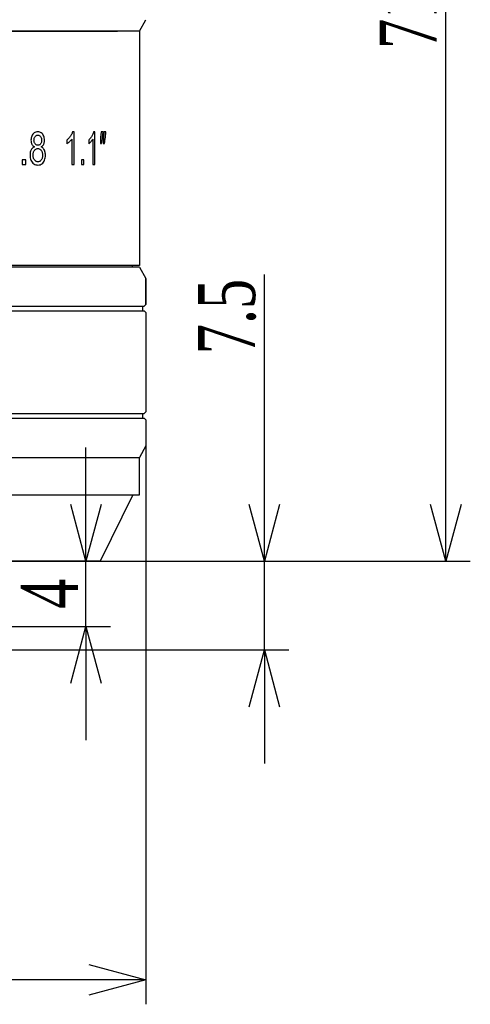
# Model space of a CAD drawing. Header units: millimetres. Extents: x 399 to 540, y 45 to 163.
# Tile 4 of 6: x 438 to 465, y 45 to 105. Entities that reach past the tile are written whole.
import ezdxf

# ---------------------------------------------------------------- set-up
doc = ezdxf.new("R2010")
doc.units = ezdxf.units.MM
doc.header["$LTSCALE"] = 16.335
doc.header["$PDMODE"] = 3
doc.header["$PDSIZE"] = 8
doc.layers.get('0').update_dxf_attribs({"linetype": 'CONTINUOUS'})
doc.layers.get('Defpoints').update_dxf_attribs({"linetype": 'CONTINUOUS'})
doc.layers.add('标注', color=7, linetype='CONTINUOUS', lineweight=9)
doc.styles.add('HZ', font='times.ttf', dxfattribs={"width": 0.7})
doc.dimstyles.get("Standard").update_dxf_attribs({"dimtxt": 3.5, "dimasz": 3.5, "dimexe": 1.5, "dimexo": 0.0625, "dimgap": 0.5, "dimtad": 1, "dimdsep": 46, "dimtxsty": 'HZ', "dimblk": 'OPEN30', "dimcen": 0.09, "dimadec": 0, "dimazin": 0, "dimtp": 0.01, "dimtm": 0.01, "dimtfac": 1, "dimtmove": 0, "dimatfit": 3, "dimldrblk": 'OPEN30', "dimfxl": 1, "dimtolj": 1, "dimarcsym": 0})

# ---------------------------------------------------------------- blocks, each defined once
blk = doc.blocks.new('_Open30')
at = {"color": 0, "linetype": 'ByBlock', "lineweight": -2}
for p, q in [((-1, 0.268), (0, 0)), ((0, 0), (-1, -0.268)), ((0, 0), (-1, 0))]:
    blk.add_line(p, q, dxfattribs=at)
blk = doc.blocks.new('*D4')
at = {"layer": 'Defpoints', "color": 0, "transparency": 16777216}
for p in [(403.973, 82.408), (445.473, 79.663), (403.973, 46.049)]:
    blk.add_point(p, dxfattribs=at)
at = {"layer": '标注', "color": 0, "lineweight": -2, "transparency": 16777216}
for p, q in [((403.973, 82.346), (403.973, 44.549)), ((445.473, 79.601), (445.473, 44.549)), ((441.973, 46.049), (407.473, 46.049))]:
    blk.add_line(p, q, dxfattribs=at)
at = {"layer": '标注', "color": 0, "lineweight": -2, "transparency": 16777216, "xscale": 3.5, "yscale": 3.5, "zscale": 3.5, "rotation": 180}
blk.add_blockref('_Open30', (403.973, 46.049), dxfattribs=at)
at = {"layer": '标注', "color": 0, "lineweight": -2, "transparency": 16777216, "xscale": 3.5, "yscale": 3.5, "zscale": 3.5}
blk.add_blockref('_Open30', (445.473, 46.049), dxfattribs=at)
at = {"layer": '标注', "color": 0, "transparency": 16777216, "insert": (424.679, 48.375), "char_height": 3.5, "attachment_point": 5, "style": 'HZ'}
blk.add_mtext('\\A1;%%C41.5', dxfattribs=at)
blk = doc.blocks.new('*D5')
at = {"layer": 'Defpoints', "color": 0, "transparency": 16777216}
for p in [(441.794, 71.776), (441.794, 71.776), (437.179, 67.776)]:
    blk.add_point(p, dxfattribs=at)
at = {"layer": '标注', "color": 0, "lineweight": -2, "transparency": 16777216}
for p, q in [((441.794, 75.276), (441.794, 78.776)), ((441.731, 71.776), (440.294, 71.776)), ((441.794, 67.776), (441.794, 71.776)), ((437.242, 67.776), (443.294, 67.776)), ((441.794, 64.276), (441.794, 60.776))]:
    blk.add_line(p, q, dxfattribs=at)
at = {"layer": '标注', "color": 0, "lineweight": -2, "transparency": 16777216, "xscale": 3.5, "yscale": 3.5, "zscale": 3.5}
for p, rotation in [((441.794, 71.776), 270), ((441.794, 67.776), 90)]:
    blk.add_blockref('_Open30', p, dxfattribs=dict(at, rotation=rotation))
at = {"layer": '标注', "color": 0, "transparency": 16777216, "insert": (439.544, 69.776), "char_height": 3.5, "attachment_point": 5, "rotation": 90, "style": 'HZ'}
blk.add_mtext('\\A1;4', dxfattribs=at)
blk = doc.blocks.new('*D6')
at = {"layer": 'Defpoints', "color": 0, "transparency": 16777216}
for p in [(438.509, 71.776), (452.75, 71.776), (435.485, 66.339)]:
    blk.add_point(p, dxfattribs=at)
at = {"layer": '标注', "color": 0, "lineweight": -2, "transparency": 16777216}
for p, q in [((452.75, 75.276), (452.75, 89.396)), ((438.571, 71.776), (454.25, 71.776)), ((452.75, 66.339), (452.75, 71.776)), ((435.547, 66.339), (454.25, 66.339)), ((452.75, 62.839), (452.75, 59.339))]:
    blk.add_line(p, q, dxfattribs=at)
at = {"layer": '标注', "color": 0, "lineweight": -2, "transparency": 16777216, "xscale": 3.5, "yscale": 3.5, "zscale": 3.5}
for p, rotation in [((452.75, 71.776), 270), ((452.75, 66.339), 90)]:
    blk.add_blockref('_Open30', p, dxfattribs=dict(at, rotation=rotation))
at = {"layer": '标注', "color": 0, "transparency": 16777216, "insert": (450.465, 86.821), "char_height": 3.5, "attachment_point": 5, "rotation": 90, "style": 'HZ'}
blk.add_mtext('\\A1;7.5', dxfattribs=at)
blk = doc.blocks.new('*D8')
at = {"color": 0, "lineweight": -2, "transparency": 16777216}
for p, q in [((424.785, 143.094), (465.399, 143.094)), ((463.899, 75.276), (463.899, 139.594)), ((424.785, 71.776), (465.399, 71.776))]:
    blk.add_line(p, q, dxfattribs=at)
at = {"layer": 'Defpoints', "color": 0, "transparency": 16777216}
for p in [(424.723, 143.094), (463.899, 143.094), (424.723, 71.776)]:
    blk.add_point(p, dxfattribs=at)
at = {"color": 0, "lineweight": -2, "transparency": 16777216, "xscale": 3.5, "yscale": 3.5, "zscale": 3.5}
for p, rotation in [((463.899, 143.094), 90), ((463.899, 71.776), 270)]:
    blk.add_blockref('_Open30', p, dxfattribs=dict(at, rotation=rotation))
at = {"color": 0, "transparency": 16777216, "insert": (461.613, 107.435), "char_height": 3.5, "attachment_point": 5, "rotation": 90, "style": 'HZ'}
blk.add_mtext('\\A1;71.32', dxfattribs=at)

msp = doc.modelspace()

# ---------------------------------------------------------------- linework, layer by layer
at = {"color": 0, "linetype": 'Continuous'}
for p, q in [((445.073, 104.363), (445.473, 105.063)), ((445.073, 104.363), (404.373, 104.363)), ((405.723, 104.363), (443.723, 104.363)), ((445.073, 104.363), (445.073, 89.963)), ((441.065, 98.171), (440.97, 98.171)), ((441.065, 96.163), (441.065, 98.171)), ((442.343, 98.171), (442.263, 98.171)), ((442.343, 96.163), (442.343, 98.171)), ((442.722, 98.163), (442.689, 97.829)), ((442.851, 98.163), (442.722, 98.163)), ((442.818, 97.829), (442.851, 98.163)), ((442.899, 98.163), (442.867, 97.829)), ((443.023, 98.163), (442.899, 98.163)), ((442.992, 97.829), (443.023, 98.163)), ((440.615, 97.669), (440.615, 97.432)), ((440.917, 97.728), (440.917, 96.163)), ((441.963, 97.669), (441.963, 97.432)), ((442.219, 97.728), (442.219, 96.163)), ((442.689, 97.829), (442.681, 97.455)), ((442.681, 97.455), (442.752, 97.455)), ((442.867, 97.829), (442.859, 97.455)), ((442.859, 97.455), (442.928, 97.455)), ((438.09, 96.443), (437.878, 96.443)), ((437.878, 96.443), (437.878, 96.163)), ((438.09, 96.163), (438.09, 96.443)), ((441.666, 96.443), (441.51, 96.443)), ((441.51, 96.443), (441.51, 96.163)), ((441.666, 96.163), (441.666, 96.443)), ((437.878, 96.163), (438.09, 96.163)), ((440.917, 96.163), (441.065, 96.163)), ((441.51, 96.163), (441.666, 96.163)), ((442.219, 96.163), (442.343, 96.163)), ((445.073, 89.963), (404.373, 89.963)), ((445.073, 89.863), (404.373, 89.863)), ((444.623, 89.963), (444.623, 89.863)), ((444.623, 89.963), (444.623, 89.863)), ((445.073, 89.863), (445.473, 89.163)), ((445.473, 87.563), (445.473, 89.163)), ((445.473, 89.163), (445.473, 87.563)), ((404.073, 87.463), (445.373, 87.463)), ((404.073, 87.163), (445.373, 87.163)), ((445.273, 87.463), (445.273, 87.163)), ((445.473, 87.563), (445.373, 87.463)), ((445.373, 87.163), (445.473, 87.063)), ((445.473, 87.063), (445.473, 80.963)), ((404.073, 80.863), (445.373, 80.863)), ((404.073, 80.563), (445.373, 80.563)), ((445.273, 80.863), (445.273, 80.563)), ((445.473, 80.963), (445.373, 80.863)), ((445.373, 80.563), (445.473, 80.463)), ((445.473, 80.463), (445.473, 78.863)), ((445.473, 78.863), (445.073, 78.163)), ((404.373, 78.163), (445.073, 78.163)), ((445.073, 75.863), (445.073, 78.163)), ((404.373, 75.863), (445.073, 75.863)), ((444.673, 75.863), (442.673, 71.776)), ((442.673, 71.776), (406.773, 71.776))]:
    msp.add_line(p, q, dxfattribs=at)
for centre, radius, start, end in [((281.841, 126.052), 163.433, 349.92289, 350.05596), ((283.898, 124.688), 161.345, 350.28293, 350.41758)]:
    msp.add_arc(centre, radius, start, end, dxfattribs=at)
for points in [[(438.835, 98.171), (438.792, 98.171), (438.712, 98.16), (438.61, 98.107), (438.555, 98.054), (438.532, 98.023)], [(439.136, 98.019), (439.11, 98.054), (439.052, 98.112), (438.952, 98.16), (438.876, 98.172), (438.835, 98.171)], [(440.97, 98.171), (440.96, 98.141), (440.938, 98.08), (440.894, 97.991), (440.857, 97.933), (440.837, 97.904)], [(442.263, 98.171), (442.256, 98.141), (442.237, 98.08), (442.199, 97.991), (442.169, 97.933), (442.152, 97.904)], [(438.532, 98.023), (438.505, 97.987), (438.46, 97.911), (438.425, 97.796), (438.416, 97.704), (438.416, 97.656)], [(438.416, 97.656), (438.416, 97.623), (438.42, 97.56), (438.439, 97.476), (438.459, 97.429), (438.47, 97.407)], [(438.667, 97.432), (438.651, 97.454), (438.625, 97.501), (438.605, 97.576), (438.6, 97.634), (438.601, 97.664)], [(438.601, 97.664), (438.601, 97.694), (438.606, 97.75), (438.629, 97.818), (438.653, 97.86), (438.668, 97.88)], [(438.839, 97.342), (438.815, 97.342), (438.771, 97.349), (438.713, 97.379), (438.681, 97.412), (438.667, 97.432)], [(438.668, 97.88), (438.684, 97.901), (438.719, 97.936), (438.774, 97.963), (438.815, 97.97), (438.837, 97.97)], [(438.837, 97.97), (438.86, 97.969), (438.902, 97.962), (438.955, 97.933), (438.988, 97.898), (439.003, 97.877)], [(439.005, 97.431), (438.99, 97.41), (438.958, 97.376), (438.903, 97.348), (438.861, 97.342), (438.839, 97.342)], [(439.003, 97.877), (439.019, 97.854), (439.045, 97.808), (439.065, 97.736), (439.07, 97.68), (439.07, 97.65)], [(439.07, 97.65), (439.07, 97.62), (439.065, 97.564), (439.044, 97.494), (439.02, 97.451), (439.005, 97.431)], [(439.248, 97.649), (439.248, 97.701), (439.238, 97.797), (439.202, 97.913), (439.161, 97.985), (439.136, 98.019)], [(439.196, 97.406), (439.208, 97.429), (439.227, 97.478), (439.244, 97.559), (439.248, 97.618), (439.248, 97.649)], [(440.837, 97.904), (440.817, 97.874), (440.774, 97.817), (440.7, 97.739), (440.644, 97.692), (440.615, 97.669)], [(440.615, 97.432), (440.632, 97.442), (440.668, 97.465), (440.721, 97.508), (440.757, 97.541), (440.775, 97.558)], [(440.775, 97.558), (440.793, 97.576), (440.828, 97.612), (440.876, 97.668), (440.904, 97.708), (440.917, 97.728)], [(442.152, 97.904), (442.135, 97.874), (442.098, 97.817), (442.035, 97.739), (441.988, 97.692), (441.963, 97.669)], [(441.963, 97.432), (441.978, 97.442), (442.008, 97.465), (442.053, 97.508), (442.083, 97.541), (442.099, 97.558)], [(442.099, 97.558), (442.114, 97.576), (442.144, 97.612), (442.184, 97.668), (442.208, 97.708), (442.219, 97.728)], [(438.429, 97.068), (438.413, 97.039), (438.386, 96.976), (438.362, 96.867), (438.356, 96.785), (438.356, 96.742)], [(438.636, 97.248), (438.606, 97.237), (438.549, 97.208), (438.48, 97.146), (438.444, 97.096), (438.429, 97.068)], [(438.47, 97.407), (438.482, 97.385), (438.51, 97.343), (438.566, 97.289), (438.611, 97.26), (438.636, 97.248)], [(438.543, 96.74), (438.543, 96.78), (438.549, 96.853), (438.576, 96.946), (438.607, 97.001), (438.625, 97.027)], [(438.625, 97.027), (438.646, 97.054), (438.69, 97.099), (438.756, 97.133), (438.807, 97.141), (438.834, 97.141)], [(438.834, 97.141), (438.863, 97.141), (438.917, 97.132), (438.984, 97.095), (439.026, 97.051), (439.045, 97.025)], [(439.04, 97.248), (439.064, 97.26), (439.107, 97.289), (439.159, 97.343), (439.185, 97.384), (439.196, 97.406)], [(439.237, 97.054), (439.223, 97.083), (439.188, 97.137), (439.122, 97.202), (439.069, 97.234), (439.04, 97.248)], [(439.045, 97.025), (439.065, 96.996), (439.098, 96.936), (439.123, 96.843), (439.129, 96.77), (439.129, 96.732)], [(439.305, 96.735), (439.305, 96.776), (439.3, 96.855), (439.277, 96.962), (439.252, 97.025), (439.237, 97.054)], [(438.356, 96.742), (438.357, 96.681), (438.367, 96.568), (438.41, 96.431), (438.46, 96.344), (438.49, 96.303)], [(438.49, 96.303), (438.521, 96.264), (438.587, 96.198), (438.704, 96.142), (438.792, 96.129), (438.838, 96.129)], [(438.579, 96.537), (438.57, 96.559), (438.557, 96.604), (438.545, 96.671), (438.543, 96.717), (438.543, 96.74)], [(438.687, 96.384), (438.671, 96.397), (438.641, 96.425), (438.606, 96.474), (438.587, 96.515), (438.579, 96.537)], [(438.84, 96.331), (438.821, 96.331), (438.785, 96.335), (438.736, 96.352), (438.703, 96.372), (438.687, 96.384)], [(438.838, 96.129), (438.887, 96.129), (438.977, 96.143), (439.091, 96.203), (439.152, 96.266), (439.178, 96.304)], [(439.048, 96.444), (439.028, 96.417), (438.987, 96.373), (438.919, 96.339), (438.868, 96.331), (438.84, 96.331)], [(439.129, 96.732), (439.129, 96.693), (439.123, 96.619), (439.097, 96.525), (439.066, 96.469), (439.048, 96.444)], [(439.178, 96.304), (439.208, 96.347), (439.258, 96.436), (439.296, 96.571), (439.305, 96.678), (439.305, 96.735)]]:
    msp.add_open_spline(points, degree=3, dxfattribs=at)

# ---------------------------------------------------------------- dimensions: what is measured, and where the dimension line sits
at = {"color": 0}
dim = msp.add_linear_dim(base=(463.899, 143.094), p1=(424.723, 71.776), p2=(424.723, 143.094), angle=90, dimstyle='STANDARD', dxfattribs=at)
dim.commit()
dim.dimension.update_dxf_attribs({"geometry": '*D8', "text_midpoint": (461.613, 107.435)})
at = {"layer": '标注', "color": 0}
dim = msp.add_linear_dim(base=(452.75, 71.776), p1=(435.485, 66.339), p2=(438.509, 71.776), angle=270, text='7.5', dimstyle='STANDARD', dxfattribs=at)
dim.commit()
dim.dimension.update_dxf_attribs({"geometry": '*D6', "text_midpoint": (452.75, 86.821), "dimtype": 160})
dim = msp.add_linear_dim(base=(403.973, 46.049), p1=(445.473, 79.663), p2=(403.973, 82.408), text='%%C<>', dimstyle='STANDARD', override={"dimdec": 1}, dxfattribs=at)
dim.commit()
dim.dimension.update_dxf_attribs({"geometry": '*D4', "text_midpoint": (424.679, 46.049), "dimtype": 160})
dim = msp.add_linear_dim(base=(441.794, 71.776), p1=(437.179, 67.776), p2=(441.794, 71.776), angle=270, dimstyle='STANDARD', dxfattribs=at)
dim.commit()
dim.dimension.update_dxf_attribs({"geometry": '*D5', "text_midpoint": (439.544, 69.776)})

doc.saveas('drawing.dxf')
